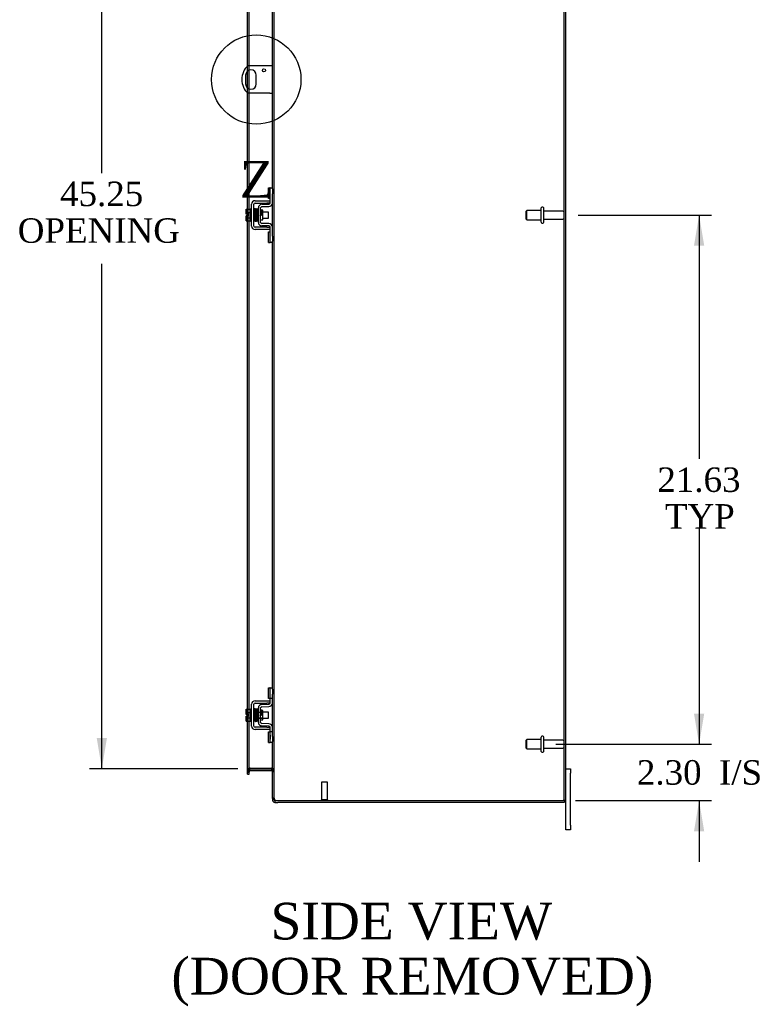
# Model space of a CAD drawing. Header units: inches. Extents: x 18 to 235, y 8 to 157.
# Tile 5 of 9: x 137 to 167, y 48 to 88. Entities that reach past the tile are written whole.
import ezdxf
from ezdxf.enums import TextEntityAlignment as Align
from ezdxf.lldxf.tags import DXFTag

# ---------------------------------------------------------------- set-up
doc = ezdxf.new("R2010")
doc.units = ezdxf.units.IN
doc.header["$MEASUREMENT"] = 0
doc.layers.get('0').update_dxf_attribs({"linetype": 'CONTINUOUS'})
for name, color, linetype in [('COM40153-1', 7, 'CONTINUOUS'), ('COM42667', 7, 'CONTINUOUS'), ('COM42780', 7, 'CONTINUOUS'), ('COM48463', 7, 'CONTINUOUS'), ('COM70236-3', 7, 'CONTINUOUS'), ('DEFAULT', 7, 'CONTINUOUS'), ('FET07710', 7, 'CONTINUOUS'), ('SCC19011', 7, 'CONTINUOUS'), ('SPR20265', 7, 'CONTINUOUS'), ('STD21878', 7, 'CONTINUOUS'), ('STD26094', 7, 'CONTINUOUS'), ('WAF25035', 7, 'CONTINUOUS')]:
    doc.layers.add(name, color=color, linetype=linetype)
doc.styles.add('SEACAD_TIMES_NEW_ROMAN', font='times.ttf')
tags = doc.linetypes.add('CENTER2', pattern=[1.125, 0.75, -0.125, 0.125, -0.125]).pattern_tags.tags
tags[10:11] = [DXFTag(74, 4), DXFTag(75, 0), DXFTag(340, '0'), DXFTag(46, 0.0), DXFTag(50, 0.0), DXFTag(44, 0.0), DXFTag(45, 0.0)]
tags[8:9] = [DXFTag(74, 4), DXFTag(75, 0), DXFTag(340, '0'), DXFTag(46, 0.0), DXFTag(50, 0.0), DXFTag(44, 0.0), DXFTag(45, 0.0)]
tags[6:7] = [DXFTag(74, 4), DXFTag(75, 0), DXFTag(340, '0'), DXFTag(46, 0.0), DXFTag(50, 0.0), DXFTag(44, 0.0), DXFTag(45, 0.0)]
tags[4:5] = [DXFTag(74, 4), DXFTag(75, 0), DXFTag(340, '0'), DXFTag(46, 0.0), DXFTag(50, 0.0), DXFTag(44, 0.0), DXFTag(45, 0.0)]

# ---------------------------------------------------------------- blocks, each defined once
blk = doc.blocks.new('GDIMGGROUP5')
at = {"layer": 'DEFAULT', "linetype": 'Continuous'}
for points in [[(164.738, 59.639), (164.321, 59.639), (164.529, 58.389)], [(164.738, 54.836), (164.529, 56.086), (164.321, 54.836)]]:
    blk.add_hatch(color=136, dxfattribs=at).paths.add_polyline_path(points)
at = {"layer": 'DEFAULT', "color": 136, "linetype": 'Continuous'}
for p, q in [((164.529, 60.889), (164.529, 58.389)), ((158.678, 58.389), (165.029, 58.389)), ((159.479, 56.086), (165.029, 56.086)), ((164.529, 56.086), (164.529, 53.586))]:
    blk.add_line(p, q, dxfattribs=at)
at = {"layer": 'DEFAULT', "color": 136, "linetype": 'Continuous', "style": 'SEACAD_TIMES_NEW_ROMAN'}
for s, p in [('2.30', (161.987, 57.737)), ('I/S', (165.342, 57.737))]:
    blk.add_text(s, height=1, dxfattribs=at).set_placement(p, align=Align.TOP_LEFT)
blk = doc.blocks.new('GDIMGGROUP6')
at = {"layer": 'DEFAULT', "linetype": 'Continuous'}
for points in [[(164.738, 78.764), (164.529, 80.014), (164.321, 78.764)], [(164.738, 59.639), (164.321, 59.639), (164.529, 58.389)]]:
    blk.add_hatch(color=136, dxfattribs=at).paths.add_polyline_path(points)
at = {"layer": 'DEFAULT', "color": 136, "linetype": 'Continuous'}
for p, q in [((159.587, 80.014), (165.029, 80.014)), ((164.529, 80.014), (164.529, 70.051)), ((164.529, 67.201), (164.529, 58.389)), ((158.678, 58.389), (165.029, 58.389))]:
    blk.add_line(p, q, dxfattribs=at)
at = {"layer": 'DEFAULT', "color": 136, "linetype": 'Continuous', "style": 'SEACAD_TIMES_NEW_ROMAN'}
for s, p in [('21.63', (162.823, 69.701)), ('TYP', (163.131, 68.201))]:
    blk.add_text(s, height=1, dxfattribs=at).set_placement(p, align=Align.TOP_LEFT)
blk = doc.blocks.new('GDIMGGROUP20')
at = {"layer": 'DEFAULT', "linetype": 'Continuous'}
for points in [[(139.91, 101.389), (140.327, 101.389), (140.118, 102.639)], [(139.91, 58.639), (140.118, 57.389), (140.327, 58.639)]]:
    blk.add_hatch(color=136, dxfattribs=at).paths.add_polyline_path(points)
at = {"layer": 'DEFAULT', "color": 136, "linetype": 'Continuous'}
for p, q in [((145.682, 102.639), (139.618, 102.639)), ((140.118, 81.733), (140.118, 102.639)), ((140.118, 57.389), (140.118, 78.024)), ((145.682, 57.389), (139.618, 57.389))]:
    blk.add_line(p, q, dxfattribs=at)
at = {"layer": 'DEFAULT', "color": 136, "linetype": 'Continuous', "style": 'SEACAD_TIMES_NEW_ROMAN'}
for s, p in [('45.25', (138.412, 81.383)), ('OPENING ', (136.682, 79.883))]:
    blk.add_text(s, height=1, dxfattribs=at).set_placement(p, align=Align.TOP_LEFT)
blk = doc.blocks.new('SE1')
at = {"color": 136, "linetype": 'Continuous', "style": 'SEACAD_TIMES_NEW_ROMAN'}
blk.add_text('Z', height=1.5, dxfattribs=at).set_placement((145.755, 82.229), align=Align.TOP_LEFT)
blk = doc.blocks.new('SE')
at = {"layer": 'DEFAULT', "color": 7, "linetype": 'CENTER2'}
blk.add_circle((146.43, 85.554), 1.825, dxfattribs=at)
at = {"layer": 'DEFAULT'}
blk.add_blockref('SE1', (0, 0), dxfattribs=at)

msp = doc.modelspace()

# ---------------------------------------------------------------- linework, layer by layer
at = {"layer": 'COM40153-1', "color": 7}
for p, q in [((146.979, 86.116), (146.091, 86.116)), ((147.087, 86.116), (146.979, 86.116)), ((145.993, 85.735), (145.993, 85.372)), ((146.43, 85.372), (146.43, 85.735)), ((146.979, 84.991), (146.091, 84.991)), ((146.979, 84.991), (147.087, 84.991))]:
    msp.add_line(p, q, dxfattribs=at)
msp.add_circle((146.743, 85.929), 0.0625, dxfattribs=at)
for centre, radius, start, end in [((146.587, 85.554), 0.75, 131.4096, 228.5904), ((146.212, 85.735), 0.218, 0, 180), ((146.212, 85.372), 0.218, 180, 0)]:
    msp.add_arc(centre, radius, start, end, dxfattribs=at)
at = {"layer": 'COM42667', "color": 7}
for p, q in [((146.384, 80.603), (146.867, 80.603)), ((146.384, 80.508), (146.867, 80.508)), ((146.867, 80.603), (146.992, 80.603)), ((146.992, 80.508), (146.867, 80.508)), ((146.241, 79.568), (146.241, 80.46)), ((146.336, 79.568), (146.336, 80.46)), ((146.867, 79.52), (146.384, 79.52)), ((146.867, 79.425), (146.384, 79.425)), ((146.867, 79.52), (146.992, 79.52)), ((146.992, 79.425), (146.867, 79.425)), ((146.241, 59.13), (146.241, 60.022)), ((146.336, 59.13), (146.336, 60.022)), ((146.384, 60.165), (146.867, 60.165)), ((146.384, 60.07), (146.867, 60.07)), ((146.867, 60.165), (146.992, 60.165)), ((146.992, 60.07), (146.867, 60.07)), ((146.867, 59.082), (146.384, 59.082)), ((146.867, 58.987), (146.384, 58.987)), ((146.867, 59.082), (146.992, 59.082)), ((146.992, 58.987), (146.867, 58.987))]:
    msp.add_line(p, q, dxfattribs=at)
for centre, radius, start, end in [((146.384, 80.46), 0.143, 90, 180), ((146.384, 80.46), 0.048, 90, 180), ((146.384, 79.568), 0.143, 180, 270), ((146.384, 79.568), 0.048, 180, 270), ((146.384, 60.022), 0.143, 90, 180), ((146.384, 60.022), 0.048, 90, 180), ((146.384, 59.13), 0.143, 180, 270), ((146.384, 59.13), 0.048, 180, 270)]:
    msp.add_arc(centre, radius, start, end, dxfattribs=at)
at = {"layer": 'COM42780', "color": 7}
for p, q in [((146.927, 80.692), (146.927, 81.129)), ((146.927, 81.129), (146.978, 81.129)), ((146.992, 81.129), (146.978, 81.129)), ((146.992, 80.879), (146.992, 81.129)), ((146.992, 81.129), (147.087, 81.129)), ((147.087, 81.083), (147.087, 80.879)), ((146.978, 80.692), (146.927, 80.692)), ((146.978, 80.692), (146.992, 80.692)), ((146.992, 80.507), (146.992, 80.879)), ((147.087, 80.507), (147.087, 80.879)), ((146.515, 79.717), (146.515, 80.311)), ((146.61, 79.717), (146.61, 80.311)), ((146.705, 80.209), (146.638, 80.209)), ((146.655, 80.454), (146.945, 80.459)), ((146.657, 80.359), (146.946, 80.364)), ((146.705, 79.819), (146.705, 80.209)), ((146.61, 79.819), (146.705, 79.819)), ((146.945, 79.569), (146.655, 79.574)), ((146.946, 79.664), (146.657, 79.669)), ((146.927, 78.899), (146.927, 79.336)), ((146.927, 79.336), (146.978, 79.336)), ((146.992, 79.336), (146.978, 79.336)), ((146.992, 79.149), (146.992, 79.521)), ((147.087, 79.149), (147.087, 79.521)), ((146.927, 78.899), (146.978, 78.899)), ((146.978, 78.899), (146.992, 78.899)), ((146.992, 78.899), (146.992, 79.149)), ((147.087, 78.899), (146.992, 78.899)), ((147.087, 79.149), (147.087, 78.945)), ((146.927, 60.254), (146.927, 60.691)), ((146.927, 60.691), (146.978, 60.691)), ((146.992, 60.691), (146.978, 60.691)), ((146.992, 60.441), (146.992, 60.691)), ((146.992, 60.691), (147.087, 60.691)), ((146.992, 60.069), (146.992, 60.441)), ((146.994, 60.254), (146.994, 60.691)), ((147.087, 60.645), (147.087, 60.441)), ((147.087, 60.069), (147.087, 60.441)), ((146.655, 60.016), (146.945, 60.021)), ((146.978, 60.254), (146.927, 60.254)), ((146.978, 60.254), (146.992, 60.254)), ((147.087, 60.254), (146.992, 60.254)), ((146.515, 59.279), (146.515, 59.873)), ((146.515, 59.701), (146.705, 59.701)), ((146.705, 59.682), (146.515, 59.682)), ((146.61, 59.279), (146.61, 59.873)), ((146.638, 59.771), (146.61, 59.771)), ((146.705, 59.771), (146.638, 59.771)), ((146.657, 59.921), (146.946, 59.926)), ((146.705, 59.381), (146.705, 59.771)), ((146.515, 59.469), (146.705, 59.469)), ((146.515, 59.451), (146.705, 59.451)), ((146.61, 59.381), (146.705, 59.381)), ((146.946, 59.226), (146.657, 59.231)), ((146.945, 59.131), (146.655, 59.136)), ((146.927, 58.461), (146.927, 58.898)), ((146.927, 58.898), (146.978, 58.898)), ((146.992, 58.898), (146.978, 58.898)), ((146.992, 58.711), (146.992, 59.083)), ((147.087, 58.898), (146.992, 58.898)), ((146.993, 58.766), (146.992, 58.766)), ((146.993, 58.766), (146.993, 58.651)), ((146.994, 58.461), (146.994, 58.898)), ((147.087, 58.711), (147.087, 59.083)), ((146.927, 58.461), (146.978, 58.461)), ((146.978, 58.461), (146.992, 58.461)), ((146.993, 58.736), (146.992, 58.736)), ((146.992, 58.461), (146.992, 58.711)), ((146.993, 58.657), (146.992, 58.657)), ((146.993, 58.651), (146.992, 58.651)), ((146.993, 58.626), (146.992, 58.626)), ((146.993, 58.592), (146.992, 58.592)), ((147.087, 58.461), (146.992, 58.461)), ((146.993, 58.651), (146.993, 58.626)), ((146.993, 58.626), (146.993, 58.592)), ((147.087, 58.711), (147.087, 58.507))]:
    msp.add_line(p, q, dxfattribs=at)
for centre, radius, start, end in [((146.944, 80.507), 0.048, 271, 0), ((146.944, 80.507), 0.143, 271, 0), ((146.658, 80.311), 0.143, 91, 180), ((146.658, 80.311), 0.048, 91, 180), ((146.658, 79.717), 0.143, 180, 269), ((146.658, 79.717), 0.048, 180, 269), ((146.944, 79.521), 0.048, 0, 89), ((146.944, 79.521), 0.143, 0, 89), ((146.658, 59.873), 0.143, 91, 180), ((146.944, 60.069), 0.048, 271, 0), ((146.944, 60.069), 0.143, 271, 0), ((146.658, 59.873), 0.048, 91, 180), ((146.658, 59.279), 0.143, 180, 269), ((146.658, 59.279), 0.048, 180, 269), ((146.944, 59.083), 0.143, 0, 89), ((146.944, 59.083), 0.048, 0, 89)]:
    msp.add_arc(centre, radius, start, end, dxfattribs=at)
at = {"layer": 'COM48463', "color": 7}
for p, q in [((147.159, 56.191), (147.159, 103.837)), ((159.015, 56.086), (159.015, 103.942)), ((159.087, 56.086), (159.087, 103.942)), ((146.074, 86.101), (146.074, 100.211)), ((146.146, 86.116), (146.146, 100.211)), ((147.087, 81.083), (147.087, 99.383)), ((146.146, 85.944), (146.146, 86.116)), ((146.074, 85.905), (146.074, 86.101)), ((146.074, 85.203), (146.074, 85.905)), ((146.146, 85.164), (146.146, 85.944)), ((146.074, 85.007), (146.074, 85.203)), ((146.074, 80.255), (146.074, 85.007)), ((146.146, 84.991), (146.146, 85.164)), ((146.146, 80.255), (146.146, 84.991)), ((147.087, 79.521), (147.087, 80.507)), ((146.074, 80.048), (146.074, 80.255)), ((146.146, 79.773), (146.146, 80.255)), ((146.074, 79.98), (146.074, 80.048)), ((146.074, 79.773), (146.074, 79.98)), ((146.074, 59.817), (146.074, 79.773)), ((146.146, 59.817), (146.146, 79.773)), ((147.087, 60.645), (147.087, 78.945)), ((147.087, 59.083), (147.087, 60.069)), ((146.074, 59.61), (146.074, 59.817)), ((146.074, 59.542), (146.074, 59.61)), ((146.146, 59.335), (146.146, 59.817)), ((146.074, 59.335), (146.074, 59.542)), ((146.074, 57.294), (146.074, 59.335)), ((146.146, 57.294), (146.146, 59.335)), ((147.087, 56.191), (147.087, 58.507)), ((146.146, 57.329), (146.074, 57.329)), ((146.074, 57.254), (146.074, 57.294)), ((146.074, 57.254), (146.146, 57.254)), ((146.169, 57.414), (146.145, 57.414)), ((146.146, 57.294), (146.146, 57.254)), ((146.182, 57.414), (146.169, 57.414)), ((146.182, 57.414), (147.051, 57.414)), ((147.061, 57.414), (147.051, 57.414)), ((147.061, 57.414), (147.081, 57.414)), ((147.087, 57.34), (147.159, 57.34)), ((147.159, 56.191), (147.087, 56.191)), ((147.164, 56.158), (147.159, 56.191)), ((147.313, 56.086), (158.979, 56.086)), ((159.087, 56.086), (158.979, 56.086))]:
    msp.add_line(p, q, dxfattribs=at)
for centre, radius, start, end in [((146.334, 57.322), 0.189, 150.8133, 177.7601), ((146.945, 57.331), 0.142, 3.3442, 35.3106), ((147.134, 56.195), 0.0474, 184.5956, 230.4649), ((147.256, 56.191), 0.0967, 199.5275, 231.0208), ((147.313, 56.336), 0.25, 241.8454, 270)]:
    msp.add_arc(centre, radius, start, end, dxfattribs=at)
for points, knots in [([(146.145, 57.414), (146.135, 57.407), (146.125, 57.4), (146.107, 57.386), (146.1, 57.378), (146.087, 57.364), (146.082, 57.357), (146.075, 57.343), (146.074, 57.336), (146.074, 57.329)], [0, 0, 0, 0, 0.25, 0.25, 0.5, 0.5, 0.75, 0.75, 1, 1, 1, 1]), ([(147.159, 57.34), (147.159, 57.346), (147.157, 57.352), (147.149, 57.364), (147.144, 57.371), (147.13, 57.383), (147.122, 57.389), (147.103, 57.401), (147.092, 57.408), (147.081, 57.414)], [0, 0, 0, 0, 0.25, 0.25, 0.5, 0.5, 0.75, 0.75, 1, 1, 1, 1]), ([(147.104, 56.158), (147.105, 56.157), (147.107, 56.155), (147.111, 56.152), (147.115, 56.149), (147.119, 56.146), (147.124, 56.143), (147.129, 56.14), (147.135, 56.138), (147.142, 56.134), (147.153, 56.129), (147.164, 56.125), (147.175, 56.121), (147.185, 56.118), (147.191, 56.116), (147.195, 56.115)], [0, 0, 0, 0, 0.058508, 0.117588, 0.177234, 0.23744, 0.298196, 0.359495, 0.421327, 0.483683, 0.609872, 0.738031, 0.824554, 0.911887, 1, 1, 1, 1])]:
    msp.add_open_spline(points, degree=3, knots=knots, dxfattribs=at)
at = {"layer": 'COM70236-3', "color": 7}
for p, q in [((146.146, 57.281), (146.074, 57.281)), ((146.074, 57.23), (146.074, 57.254)), ((146.074, 57.159), (146.074, 57.23)), ((146.074, 57.159), (146.146, 57.159)), ((146.151, 57.365), (146.145, 57.383)), ((146.146, 57.23), (146.146, 57.254)), ((146.146, 57.159), (146.146, 57.23)), ((146.169, 57.315), (146.151, 57.365)), ((146.182, 57.389), (147.051, 57.389)), ((146.182, 57.317), (147.051, 57.317)), ((147.061, 57.315), (147.079, 57.378)), ((147.079, 57.378), (147.081, 57.385)), ((147.087, 57.281), (147.159, 57.281)), ((147.087, 56.191), (147.087, 56.122)), ((147.159, 56.122), (147.087, 56.122)), ((147.159, 56.191), (147.159, 56.122)), ((147.159, 56.122), (147.164, 56.102)), ((147.195, 56.086), (147.195, 56.014)), ((147.195, 56.086), (147.313, 56.086)), ((147.195, 56.014), (147.313, 56.014)), ((159.015, 56.014), (147.313, 56.014)), ((159.015, 56.086), (159.015, 56.014))]:
    msp.add_line(p, q, dxfattribs=at)
for centre, radius, start, end in [((146.182, 57.281), 0.108, 109.7821, 180), ((146.182, 57.281), 0.108, 102.9987, 109.7821), ((146.182, 57.281), 0.036, 109.7821, 180), ((146.182, 57.281), 0.108, 90, 102.9987), ((146.182, 57.281), 0.036, 90, 109.7821), ((147.051, 57.281), 0.108, 73.7795, 90), ((147.051, 57.281), 0.036, 73.7795, 90), ((147.051, 57.281), 0.036, 0, 73.7795), ((147.051, 57.281), 0.108, 0, 73.7795), ((147.195, 56.122), 0.108, 180, 212.6431), ((147.195, 56.122), 0.108, 212.6431, 270), ((147.195, 56.122), 0.036, 212.6431, 270)]:
    msp.add_arc(centre, radius, start, end, dxfattribs=at)
at = {"layer": 'FET07710', "color": 7}
for p, q in [((159.087, 57.389), (159.274, 57.389)), ((159.274, 57.389), (159.274, 57.201)), ((159.274, 55.076), (159.274, 57.201)), ((159.087, 55.076), (159.087, 56.086)), ((159.087, 54.889), (159.087, 55.076)), ((159.274, 54.889), (159.087, 54.889)), ((159.274, 55.076), (159.274, 54.889))]:
    msp.add_line(p, q, dxfattribs=at)
at = {"layer": 'SCC19011', "color": 7}
for p, q in [((146.015, 80.255), (146.196, 80.255)), ((146.015, 80.123), (146.015, 80.255)), ((146.015, 80.123), (146.196, 80.123)), ((146.015, 80.048), (146.015, 80.123)), ((146.359, 80.136), (146.336, 80.136)), ((146.409, 80.136), (146.394, 80.136)), ((146.459, 80.136), (146.444, 80.136)), ((146.509, 80.136), (146.494, 80.136)), ((146.928, 80.136), (146.705, 80.136)), ((146.928, 79.892), (146.928, 80.136)), ((146.11, 80.048), (146.015, 80.048)), ((146.015, 79.905), (146.015, 79.98)), ((146.11, 79.98), (146.015, 79.98)), ((146.015, 79.905), (146.196, 79.905)), ((146.015, 79.773), (146.015, 79.905)), ((146.015, 79.773), (146.196, 79.773)), ((146.11, 79.98), (146.11, 80.048)), ((146.336, 79.892), (146.368, 79.892)), ((146.403, 79.892), (146.418, 79.892)), ((146.453, 79.892), (146.468, 79.892)), ((146.503, 79.892), (146.515, 79.892)), ((146.705, 79.892), (146.928, 79.892)), ((146.015, 59.817), (146.196, 59.817)), ((146.015, 59.685), (146.015, 59.817)), ((146.015, 59.685), (146.196, 59.685)), ((146.015, 59.61), (146.015, 59.685)), ((146.11, 59.61), (146.015, 59.61)), ((146.11, 59.542), (146.11, 59.61)), ((146.359, 59.698), (146.336, 59.698)), ((146.409, 59.698), (146.394, 59.698)), ((146.459, 59.698), (146.444, 59.698)), ((146.509, 59.698), (146.494, 59.698)), ((146.928, 59.698), (146.705, 59.698)), ((146.928, 59.454), (146.928, 59.698)), ((146.015, 59.467), (146.015, 59.542)), ((146.11, 59.542), (146.015, 59.542)), ((146.015, 59.467), (146.196, 59.467)), ((146.015, 59.335), (146.015, 59.467)), ((146.015, 59.335), (146.196, 59.335)), ((146.336, 59.454), (146.368, 59.454)), ((146.403, 59.454), (146.418, 59.454)), ((146.453, 59.454), (146.468, 59.454)), ((146.503, 59.454), (146.515, 59.454)), ((146.705, 59.454), (146.928, 59.454))]:
    msp.add_line(p, q, dxfattribs=at)
at = {"layer": 'SPR20265', "color": 7}
for p, q in [((146.614, 80.014), (146.649, 80.014)), ((146.614, 59.576), (146.649, 59.576))]:
    msp.add_line(p, q, dxfattribs=at)
for centre, radius, start, end in [((151.317, 79.835), 4.985, 175.1825, 176.5376), ((146.469, 80.239), 0.0181, 0.2962, 180.6354), ((151.287, 79.836), 4.919, 179.5817, 179.9446), ((151.317, 59.397), 4.985, 175.1825, 176.5376), ((146.469, 59.801), 0.0181, 0.2962, 180.6354), ((151.287, 59.398), 4.919, 179.5817, 179.9446)]:
    msp.add_arc(centre, radius, start, end, dxfattribs=at)
for centre, start_param, end_param in [((146.35, 79.841), 0, 2.474646), ((146.35, 79.841), 3.808539, 6.283185), ((146.35, 59.403), 0, 2.474646), ((146.35, 59.403), 3.808539, 6.283185)]:
    msp.add_ellipse(centre, major_axis=(0.0175, 0), ratio=0.707107, start_param=start_param, end_param=end_param, dxfattribs=at)
for points, knots in [([(146.386, 80.256), (146.386, 80.256), (146.386, 80.258), (146.385, 80.26), (146.384, 80.262), (146.383, 80.265), (146.38, 80.268), (146.378, 80.27), (146.375, 80.271), (146.37, 80.272), (146.364, 80.272), (146.357, 80.268), (146.351, 80.26), (146.35, 80.254), (146.349, 80.25)], [0.0247586, 0.0247586, 0.0247586, 0.0247586, 0.0394799, 0.0780267, 0.1170502, 0.1577954, 0.2011902, 0.2478129, 0.2979655, 0.3517973, 0.4729948, 0.6248981, 0.8034762, 1, 1, 1, 1]), ([(146.351, 80.251), (146.352, 80.251), (146.353, 80.248), (146.356, 80.218), (146.358, 80.163), (146.36, 80.108), (146.362, 80.061), (146.364, 80.011), (146.365, 79.96), (146.367, 79.911), (146.369, 79.865), (146.371, 79.826), (146.373, 79.797), (146.375, 79.778), (146.376, 79.776), (146.376, 79.775)], [0.041658, 0.041658, 0.041658, 0.041658, 0.1062331, 0.2177365, 0.3345116, 0.3951575, 0.4571173, 0.5204025, 0.5850154, 0.650919, 0.7181243, 0.7866617, 0.856475, 0.927577, 0.9945625, 0.9945625, 0.9945625, 0.9945625]), ([(146.411, 79.779), (146.41, 79.781), (146.408, 79.786), (146.406, 79.83), (146.403, 79.889), (146.401, 79.947), (146.399, 79.996), (146.398, 80.046), (146.396, 80.097), (146.394, 80.144), (146.392, 80.187), (146.39, 80.222), (146.389, 80.246), (146.387, 80.257), (146.386, 80.258), (146.386, 80.257)], [0.0084013, 0.0084013, 0.0084013, 0.0084013, 0.1047673, 0.2149815, 0.3308118, 0.3911182, 0.4528716, 0.5160814, 0.5807303, 0.6468516, 0.7144807, 0.783578, 0.8541849, 0.926338, 0.9626406, 0.9626406, 0.9626406, 0.9626406]), ([(146.4, 80.249), (146.399, 80.244), (146.397, 80.223), (146.395, 80.181), (146.394, 80.154), (146.394, 80.152)], [0.1075026, 0.1075026, 0.1075026, 0.1075026, 0.219859, 0.336958, 0.3455788, 0.3455788, 0.3455788, 0.3455788]), ([(146.438, 80.239), (146.438, 80.245), (146.437, 80.251), (146.43, 80.26), (146.424, 80.263), (146.419, 80.264), (146.416, 80.264), (146.412, 80.263), (146.409, 80.261), (146.406, 80.258), (146.403, 80.254), (146.402, 80.25), (146.402, 80.248), (146.402, 80.246)], [0, 0, 0, 0, 0.337377, 0.476585, 0.593946, 0.643993, 0.690857, 0.738213, 0.787078, 0.837877, 0.890521, 0.944659, 1, 1, 1, 1]), ([(146.403, 80.241), (146.404, 80.233), (146.405, 80.218), (146.408, 80.163), (146.411, 80.092), (146.414, 80.012), (146.416, 79.933), (146.419, 79.863), (146.422, 79.81), (146.424, 79.795), (146.425, 79.787)], [0, 0, 0, 0, 0.125356, 0.250547, 0.375714, 0.500726, 0.625702, 0.75054, 0.875328, 1, 1, 1, 1]), ([(146.46, 79.789), (146.459, 79.797), (146.457, 79.811), (146.454, 79.864), (146.451, 79.933), (146.449, 80.012), (146.446, 80.093), (146.443, 80.164), (146.44, 80.219), (146.439, 80.235), (146.438, 80.243)], [0, 0, 0, 0, 0.123677, 0.247763, 0.372182, 0.497025, 0.622181, 0.747773, 0.873664, 1, 1, 1, 1]), ([(146.451, 80.241), (146.45, 80.238), (146.448, 80.232), (146.446, 80.193), (146.444, 80.161), (146.444, 80.149)], [0, 0, 0, 0, 0.1069729, 0.2190176, 0.2772299, 0.2772299, 0.2772299, 0.2772299]), ([(146.451, 80.237), (146.452, 80.235), (146.454, 80.23), (146.457, 80.186), (146.46, 80.117), (146.463, 80.043), (146.465, 79.981), (146.467, 79.934), (146.468, 79.89), (146.47, 79.851), (146.472, 79.82), (146.474, 79.798), (146.476, 79.789), (146.476, 79.789), (146.477, 79.789)], [0.0031575, 0.0031575, 0.0031575, 0.0031575, 0.106276, 0.2177664, 0.3343795, 0.4562757, 0.5195077, 0.5840716, 0.6500082, 0.7172741, 0.7858907, 0.8559002, 0.9272657, 0.9562295, 0.9562295, 0.9562295, 0.9562295]), ([(146.511, 79.797), (146.51, 79.797), (146.509, 79.799), (146.506, 79.825), (146.504, 79.873), (146.502, 79.924), (146.5, 79.967), (146.499, 80.014), (146.497, 80.061), (146.495, 80.108), (146.493, 80.152), (146.492, 80.189), (146.49, 80.218), (146.488, 80.238), (146.487, 80.24), (146.486, 80.241)], [0.0493682, 0.0493682, 0.0493682, 0.0493682, 0.1041505, 0.2141198, 0.3297994, 0.3901531, 0.4519694, 0.5152557, 0.5800319, 0.6463064, 0.7140466, 0.7832821, 0.8540388, 0.9262663, 0.9997798, 0.9997798, 0.9997798, 0.9997798]), ([(146.515, 80.248), (146.513, 80.248), (146.507, 80.246), (146.5, 80.236), (146.499, 80.225), (146.497, 80.2), (146.495, 80.169), (146.494, 80.151), (146.494, 80.143)], [0.5049436, 0.5049436, 0.5049436, 0.5049436, 0.5126381, 0.5301382, 0.5631975, 0.6133029, 0.6453829, 0.6655854, 0.6655854, 0.6655854, 0.6655854]), ([(146.504, 80.221), (146.504, 80.22), (146.505, 80.214), (146.506, 80.19), (146.508, 80.152), (146.51, 80.109), (146.512, 80.055), (146.514, 80.013), (146.515, 79.99), (146.515, 79.987)], [0.5252176, 0.5252176, 0.5252176, 0.5252176, 0.5500519, 0.604828, 0.6390024, 0.6775462, 0.720453, 0.7677407, 0.7732337, 0.7732337, 0.7732337, 0.7732337]), ([(146.636, 80.216), (146.636, 80.217), (146.636, 80.22), (146.634, 80.224), (146.632, 80.227), (146.629, 80.23), (146.626, 80.232), (146.621, 80.233), (146.615, 80.233), (146.611, 80.232), (146.61, 80.231)], [0, 0, 0, 0, 0.0589773, 0.1211115, 0.1849679, 0.2490189, 0.31194, 0.3728411, 0.4898099, 0.5959107, 0.5959107, 0.5959107, 0.5959107]), ([(146.61, 80.111), (146.61, 80.105), (146.611, 80.087), (146.612, 80.055), (146.613, 80.029), (146.614, 80.014)], [0.6947227, 0.6947227, 0.6947227, 0.6947227, 0.7496304, 0.874808, 1, 1, 1, 1]), ([(146.649, 80.014), (146.648, 80.029), (146.647, 80.055), (146.645, 80.096), (146.644, 80.132), (146.642, 80.164), (146.64, 80.19), (146.639, 80.208), (146.637, 80.217), (146.636, 80.218), (146.636, 80.218)], [0, 0, 0, 0, 0.1236932, 0.2477957, 0.3722334, 0.4970307, 0.6222178, 0.7477992, 0.8737106, 0.9604174, 0.9604174, 0.9604174, 0.9604174]), ([(146.376, 79.777), (146.376, 79.776), (146.376, 79.773), (146.378, 79.769), (146.38, 79.766), (146.384, 79.762), (146.39, 79.759), (146.397, 79.759), (146.404, 79.762), (146.409, 79.767), (146.411, 79.773), (146.412, 79.776), (146.412, 79.778)], [0, 0, 0, 0, 0.065589, 0.134096, 0.204, 0.273642, 0.405923, 0.527776, 0.652215, 0.775569, 0.89228, 1, 1, 1, 1]), ([(146.411, 79.775), (146.412, 79.779), (146.414, 79.787), (146.417, 79.829), (146.418, 79.863), (146.419, 79.876)], [0, 0, 0, 0, 0.1087369, 0.2223139, 0.2823724, 0.2823724, 0.2823724, 0.2823724]), ([(146.424, 79.791), (146.425, 79.786), (146.426, 79.78), (146.433, 79.771), (146.438, 79.769), (146.443, 79.768), (146.446, 79.768), (146.45, 79.769), (146.454, 79.771), (146.457, 79.774), (146.459, 79.777), (146.46, 79.781), (146.46, 79.784), (146.461, 79.785)], [0, 0, 0, 0, 0.324319, 0.462115, 0.581304, 0.633213, 0.682431, 0.732423, 0.783847, 0.836789, 0.89085, 0.94542, 1, 1, 1, 1]), ([(146.462, 79.785), (146.463, 79.789), (146.465, 79.812), (146.468, 79.854), (146.469, 79.881), (146.469, 79.883)], [0.1089671, 0.1089671, 0.1089671, 0.1089671, 0.2224256, 0.3403895, 0.3502806, 0.3502806, 0.3502806, 0.3502806]), ([(146.477, 79.79), (146.477, 79.789), (146.477, 79.788), (146.478, 79.785), (146.48, 79.782), (146.482, 79.78), (146.485, 79.778), (146.488, 79.776), (146.492, 79.775), (146.498, 79.776), (146.506, 79.78), (146.512, 79.789), (146.513, 79.795), (146.513, 79.799)], [0.0423433, 0.0423433, 0.0423433, 0.0423433, 0.0780693, 0.1166064, 0.1566075, 0.1991192, 0.2448555, 0.2942488, 0.3475582, 0.468612, 0.6213089, 0.801496, 1, 1, 1, 1]), ([(146.61, 79.802), (146.611, 79.805), (146.612, 79.81), (146.613, 79.816), (146.613, 79.818)], [0.53014438, 0.53014438, 0.53014438, 0.53014438, 0.5577634, 0.56769365, 0.56769365, 0.56769365, 0.56769365]), ([(146.386, 59.818), (146.386, 59.818), (146.386, 59.82), (146.385, 59.822), (146.384, 59.824), (146.383, 59.827), (146.38, 59.83), (146.378, 59.832), (146.375, 59.833), (146.37, 59.834), (146.364, 59.834), (146.357, 59.83), (146.351, 59.822), (146.35, 59.816), (146.349, 59.812)], [0.0247586, 0.0247586, 0.0247586, 0.0247586, 0.0394799, 0.0780267, 0.1170502, 0.1577954, 0.2011902, 0.2478129, 0.2979655, 0.3517973, 0.4729948, 0.6248981, 0.8034762, 1, 1, 1, 1]), ([(146.351, 59.813), (146.352, 59.813), (146.353, 59.81), (146.356, 59.78), (146.358, 59.725), (146.36, 59.67), (146.362, 59.623), (146.364, 59.573), (146.365, 59.522), (146.367, 59.473), (146.369, 59.427), (146.371, 59.388), (146.373, 59.359), (146.375, 59.34), (146.376, 59.338), (146.376, 59.337)], [0.041658, 0.041658, 0.041658, 0.041658, 0.1062331, 0.2177365, 0.3345116, 0.3951575, 0.4571173, 0.5204025, 0.5850154, 0.650919, 0.7181243, 0.7866617, 0.856475, 0.927577, 0.9945625, 0.9945625, 0.9945625, 0.9945625]), ([(146.411, 59.341), (146.41, 59.343), (146.408, 59.348), (146.406, 59.392), (146.403, 59.451), (146.401, 59.509), (146.399, 59.558), (146.398, 59.608), (146.396, 59.659), (146.394, 59.706), (146.392, 59.749), (146.39, 59.784), (146.389, 59.808), (146.387, 59.819), (146.386, 59.82), (146.386, 59.819)], [0.0084013, 0.0084013, 0.0084013, 0.0084013, 0.1047673, 0.2149815, 0.3308118, 0.3911182, 0.4528716, 0.5160814, 0.5807303, 0.6468516, 0.7144807, 0.783578, 0.8541849, 0.926338, 0.9626406, 0.9626406, 0.9626406, 0.9626406]), ([(146.4, 59.811), (146.399, 59.806), (146.397, 59.785), (146.395, 59.743), (146.394, 59.716), (146.394, 59.714)], [0.1075026, 0.1075026, 0.1075026, 0.1075026, 0.219859, 0.336958, 0.3455788, 0.3455788, 0.3455788, 0.3455788]), ([(146.438, 59.801), (146.438, 59.807), (146.437, 59.813), (146.43, 59.822), (146.424, 59.825), (146.419, 59.826), (146.416, 59.826), (146.412, 59.825), (146.409, 59.823), (146.406, 59.82), (146.403, 59.816), (146.402, 59.812), (146.402, 59.81), (146.402, 59.808)], [0, 0, 0, 0, 0.337377, 0.476585, 0.593946, 0.643993, 0.690857, 0.738213, 0.787078, 0.837877, 0.890521, 0.944659, 1, 1, 1, 1]), ([(146.403, 59.803), (146.404, 59.795), (146.405, 59.78), (146.408, 59.725), (146.411, 59.654), (146.414, 59.574), (146.416, 59.495), (146.419, 59.425), (146.422, 59.372), (146.424, 59.357), (146.425, 59.349)], [0, 0, 0, 0, 0.125356, 0.250547, 0.375714, 0.500726, 0.625702, 0.75054, 0.875328, 1, 1, 1, 1]), ([(146.46, 59.351), (146.459, 59.359), (146.457, 59.373), (146.454, 59.426), (146.451, 59.495), (146.449, 59.574), (146.446, 59.655), (146.443, 59.726), (146.44, 59.781), (146.439, 59.797), (146.438, 59.805)], [0, 0, 0, 0, 0.123677, 0.247763, 0.372182, 0.497025, 0.622181, 0.747773, 0.873664, 1, 1, 1, 1]), ([(146.451, 59.803), (146.45, 59.8), (146.448, 59.794), (146.446, 59.755), (146.444, 59.723), (146.444, 59.711)], [0, 0, 0, 0, 0.1069729, 0.2190176, 0.2772299, 0.2772299, 0.2772299, 0.2772299]), ([(146.451, 59.799), (146.452, 59.797), (146.454, 59.792), (146.457, 59.748), (146.46, 59.679), (146.463, 59.605), (146.465, 59.543), (146.467, 59.496), (146.468, 59.452), (146.47, 59.413), (146.472, 59.382), (146.474, 59.36), (146.476, 59.351), (146.476, 59.351), (146.477, 59.351)], [0.0031575, 0.0031575, 0.0031575, 0.0031575, 0.106276, 0.2177664, 0.3343795, 0.4562757, 0.5195077, 0.5840716, 0.6500082, 0.7172741, 0.7858907, 0.8559002, 0.9272657, 0.9562295, 0.9562295, 0.9562295, 0.9562295]), ([(146.511, 59.359), (146.51, 59.359), (146.509, 59.361), (146.506, 59.387), (146.504, 59.435), (146.502, 59.486), (146.5, 59.529), (146.499, 59.576), (146.497, 59.623), (146.495, 59.67), (146.493, 59.714), (146.492, 59.751), (146.49, 59.78), (146.488, 59.8), (146.487, 59.802), (146.486, 59.803)], [0.0493682, 0.0493682, 0.0493682, 0.0493682, 0.1041505, 0.2141198, 0.3297994, 0.3901531, 0.4519694, 0.5152557, 0.5800319, 0.6463064, 0.7140466, 0.7832821, 0.8540388, 0.9262663, 0.9997798, 0.9997798, 0.9997798, 0.9997798]), ([(146.515, 59.81), (146.513, 59.81), (146.507, 59.808), (146.5, 59.798), (146.499, 59.787), (146.497, 59.762), (146.495, 59.731), (146.494, 59.713), (146.494, 59.705)], [0.5049436, 0.5049436, 0.5049436, 0.5049436, 0.5126381, 0.5301382, 0.5631975, 0.6133029, 0.6453829, 0.6655854, 0.6655854, 0.6655854, 0.6655854]), ([(146.504, 59.783), (146.504, 59.782), (146.505, 59.776), (146.506, 59.752), (146.508, 59.714), (146.51, 59.671), (146.512, 59.617), (146.514, 59.575), (146.515, 59.552), (146.515, 59.549)], [0.5252176, 0.5252176, 0.5252176, 0.5252176, 0.5500519, 0.604828, 0.6390024, 0.6775462, 0.720453, 0.7677407, 0.7732337, 0.7732337, 0.7732337, 0.7732337]), ([(146.636, 59.778), (146.636, 59.779), (146.636, 59.782), (146.634, 59.786), (146.632, 59.789), (146.629, 59.792), (146.626, 59.794), (146.621, 59.795), (146.615, 59.795), (146.611, 59.794), (146.61, 59.793)], [0, 0, 0, 0, 0.0589773, 0.1211115, 0.1849679, 0.2490189, 0.31194, 0.3728411, 0.4898099, 0.5959107, 0.5959107, 0.5959107, 0.5959107]), ([(146.61, 59.673), (146.61, 59.667), (146.611, 59.649), (146.612, 59.617), (146.613, 59.591), (146.614, 59.576)], [0.6947227, 0.6947227, 0.6947227, 0.6947227, 0.7496304, 0.874808, 1, 1, 1, 1]), ([(146.649, 59.576), (146.648, 59.591), (146.647, 59.617), (146.645, 59.658), (146.644, 59.694), (146.642, 59.726), (146.64, 59.752), (146.639, 59.77), (146.637, 59.779), (146.636, 59.78), (146.636, 59.78)], [0, 0, 0, 0, 0.1236932, 0.2477957, 0.3722334, 0.4970307, 0.6222178, 0.7477992, 0.8737106, 0.9604174, 0.9604174, 0.9604174, 0.9604174]), ([(146.376, 59.339), (146.376, 59.338), (146.376, 59.335), (146.378, 59.331), (146.38, 59.328), (146.384, 59.324), (146.39, 59.321), (146.397, 59.321), (146.404, 59.324), (146.409, 59.329), (146.411, 59.335), (146.412, 59.338), (146.412, 59.34)], [0, 0, 0, 0, 0.065589, 0.134096, 0.204, 0.273642, 0.405923, 0.527776, 0.652215, 0.775569, 0.89228, 1, 1, 1, 1]), ([(146.411, 59.337), (146.412, 59.341), (146.414, 59.349), (146.417, 59.391), (146.418, 59.425), (146.419, 59.438)], [0, 0, 0, 0, 0.1087369, 0.2223139, 0.2823724, 0.2823724, 0.2823724, 0.2823724]), ([(146.424, 59.353), (146.425, 59.348), (146.426, 59.342), (146.433, 59.333), (146.438, 59.331), (146.443, 59.33), (146.446, 59.33), (146.45, 59.331), (146.454, 59.333), (146.457, 59.336), (146.459, 59.339), (146.46, 59.343), (146.46, 59.346), (146.461, 59.347)], [0, 0, 0, 0, 0.324319, 0.462115, 0.581304, 0.633213, 0.682431, 0.732423, 0.783847, 0.836789, 0.89085, 0.94542, 1, 1, 1, 1]), ([(146.462, 59.347), (146.463, 59.352), (146.465, 59.374), (146.468, 59.416), (146.469, 59.443), (146.469, 59.445)], [0.1097302, 0.1097302, 0.1097302, 0.1097302, 0.2224256, 0.3403895, 0.3502806, 0.3502806, 0.3502806, 0.3502806]), ([(146.477, 59.352), (146.477, 59.351), (146.477, 59.35), (146.478, 59.347), (146.48, 59.344), (146.482, 59.342), (146.485, 59.34), (146.488, 59.338), (146.492, 59.337), (146.498, 59.338), (146.506, 59.342), (146.512, 59.351), (146.513, 59.357), (146.513, 59.361)], [0.0423433, 0.0423433, 0.0423433, 0.0423433, 0.0780693, 0.1166064, 0.1566075, 0.1991192, 0.2448555, 0.2942488, 0.3475582, 0.468612, 0.6213089, 0.801496, 1, 1, 1, 1]), ([(146.61, 59.364), (146.611, 59.367), (146.613, 59.373), (146.613, 59.38), (146.614, 59.382)], [0.53014438, 0.53014438, 0.53014438, 0.53014438, 0.5577634, 0.5731101, 0.5731101, 0.5731101, 0.5731101])]:
    msp.add_open_spline(points, degree=3, knots=knots, dxfattribs=at)
for points in [[(146.512, 79.794), (146.513, 79.8), (146.514, 79.805), (146.515, 79.814)], [(146.512, 59.356), (146.513, 59.362), (146.514, 59.367), (146.515, 59.376)]]:
    msp.add_open_spline(points, degree=3, dxfattribs=at)
at = {"layer": 'STD21878', "color": 7}
for p, q in [((149.344, 56.836), (149.094, 56.836)), ((149.094, 56.836), (149.094, 56.117)), ((149.344, 56.117), (149.344, 56.836)), ((149.359, 56.117), (149.078, 56.117)), ((149.078, 56.117), (149.078, 56.086)), ((149.359, 56.086), (149.359, 56.117))]:
    msp.add_line(p, q, dxfattribs=at)
at = {"layer": 'STD26094', "color": 7}
for p, q in [((157.49, 80.201), (157.453, 80.164)), ((157.453, 80.164), (157.453, 79.864)), ((157.49, 79.826), (157.49, 80.201)), ((158.078, 80.201), (157.49, 80.201)), ((158.078, 79.719), (158.078, 80.309)), ((158.148, 80.339), (158.108, 80.339)), ((158.178, 79.719), (158.178, 80.309)), ((158.955, 80.179), (158.178, 80.179)), ((157.453, 79.864), (157.49, 79.826)), ((157.49, 79.826), (158.078, 79.826)), ((158.108, 79.689), (158.148, 79.689)), ((158.178, 79.849), (158.955, 79.849)), ((157.49, 58.576), (157.453, 58.539)), ((157.453, 58.539), (157.453, 58.239)), ((157.49, 58.201), (157.49, 58.576)), ((158.078, 58.576), (157.49, 58.576)), ((158.078, 58.094), (158.078, 58.684)), ((158.148, 58.714), (158.108, 58.714)), ((158.178, 58.094), (158.178, 58.684)), ((158.955, 58.554), (158.178, 58.554)), ((157.453, 58.239), (157.49, 58.201)), ((157.49, 58.201), (158.078, 58.201)), ((158.108, 58.064), (158.148, 58.064)), ((158.178, 58.224), (158.955, 58.224))]:
    msp.add_line(p, q, dxfattribs=at)
for centre, radius, start, end in [((158.108, 80.309), 0.03, 90, 180), ((158.148, 80.309), 0.03, 0, 90), ((158.955, 80.119), 0.06, 0, 90), ((158.108, 79.719), 0.03, 180, 270), ((158.148, 79.719), 0.03, 270, 0), ((158.955, 79.909), 0.06, 270, 0), ((158.108, 58.684), 0.03, 90, 180), ((158.148, 58.684), 0.03, 0, 90), ((158.955, 58.494), 0.06, 0, 90), ((158.108, 58.094), 0.03, 180, 270), ((158.148, 58.094), 0.03, 270, 0), ((158.955, 58.284), 0.06, 270, 0)]:
    msp.add_arc(centre, radius, start, end, dxfattribs=at)
at = {"layer": 'WAF25035', "color": 7}
for p, q in [((146.196, 80.264), (146.196, 79.764)), ((146.241, 80.264), (146.196, 80.264)), ((146.196, 79.764), (146.241, 79.764)), ((146.196, 59.826), (146.196, 59.326)), ((146.241, 59.826), (146.196, 59.826)), ((146.196, 59.326), (146.241, 59.326))]:
    msp.add_line(p, q, dxfattribs=at)

# ---------------------------------------------------------------- block references
at = {"layer": 'DEFAULT', "color": 7}
for name in ['GDIMGGROUP20', 'SE', 'GDIMGGROUP6', 'GDIMGGROUP5']:
    msp.add_blockref(name, (0, 0), dxfattribs=at)

# ---------------------------------------------------------------- texts
at = {"layer": 'DEFAULT', "color": 7, "style": 'SEACAD_TIMES_NEW_ROMAN'}
for s, p in [('SIDE VIEW', (147.013, 51.911)), ('(DOOR REMOVED)', (142.961, 49.661))]:
    msp.add_text(s, height=1.5, dxfattribs=at).set_placement(p, align=Align.TOP_LEFT)

doc.saveas('drawing.dxf')
